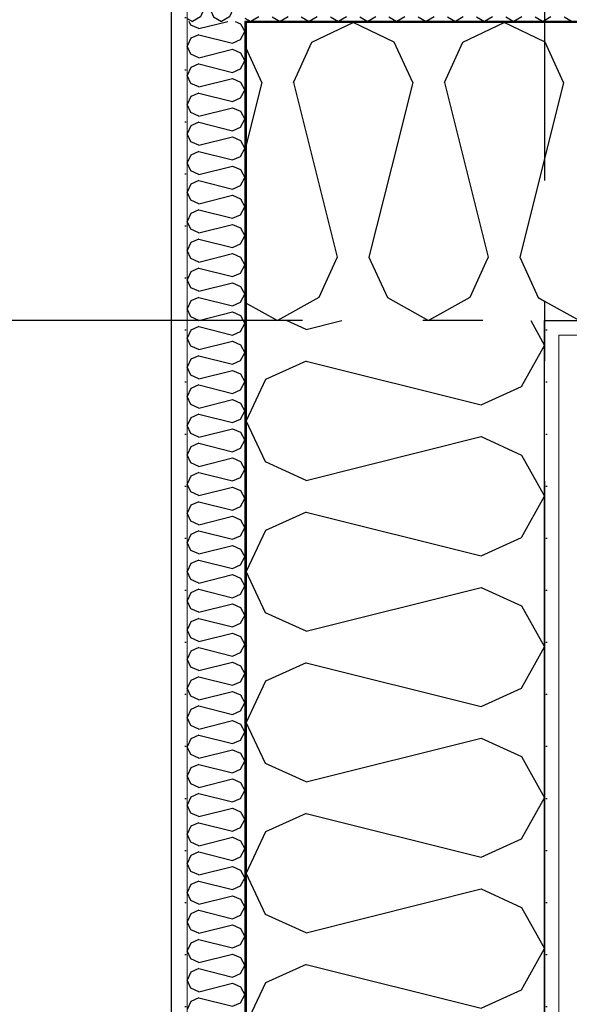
# Model space of a CAD drawing. Header units: millimetres. Extents: x -5000 to 341424, y -9235 to 550260.
# Tile 123 of 236: x 297800 to 298257, y 348902 to 349721. Entities that reach past the tile are written whole.
import ezdxf
from ezdxf.enums import TextEntityAlignment as Align

# ---------------------------------------------------------------- set-up
doc = ezdxf.new("R2010")
doc.units = ezdxf.units.MM
doc.header["$LTSCALE"] = 0.5
doc.header["$MEASUREMENT"] = 0
doc.linetypes.add('Akselinje', pattern=[1500, 1000, -200, 100, -200])
doc.linetypes.add('PLINE', pattern=[0])
for name, color, linetype in [('232- Ikke-bærende yttervegger (Skravur)(Nye konstruksjoner)', 7, 'Continuous'), ('232- Ikke-bærende yttervegger(Nye konstruksjoner)', 7, 'Continuous'), ('255- Gulvoverflate(Nye konstruksjoner)', 7, 'Continuous'), ('82-- Modullinjer(Nye konstruksjoner)', 7, 'Continuous'), ('842-M___1_50 Målsetting bygning', 7, 'Continuous'), ('842-M___1_50 Målsetting bygning(Nye konstruksjoner)', 7, 'Continuous'), ('862- M___Nettoareal(Nye konstruksjoner)', 7, 'Continuous'), ('862- M___Nettoareal(Polylinje)(Nye konstruksjoner)', 7, 'Continuous'), ('862- M___Nettoareal(Tekst)(Nye konstruksjoner)', 7, 'Continuous')]:
    doc.layers.add(name, color=color, linetype=linetype)
doc.layers.add('235- Utvendig kledning og overflate(Nye konstruksjoner)', color=7, linetype='Continuous', lineweight=0)
doc.layers.add('236- Innvendig kledning og overflate(Nye konstruksjoner)', color=7, linetype='Continuous', lineweight=0)
doc.styles.add('GENERATED_STYLE_1', font='txt')
doc.styles.add('GENERATED_STYLE_3', font='arial.ttf')
doc.styles.add('GENERATED_STYLE_5', font='arial.ttf')
doc.dimstyles.new('GENERATED_STYLE__2', dxfattribs={"dimtxt": 100, "dimasz": 95, "dimexe": 0.18, "dimexo": 0.0625, "dimgap": 0, "dimtad": 1, "dimtih": 1, "dimtoh": 1, "dimdec": 0, "dimzin": 0, "dimdsep": 46, "dimtxsty": 'GENERATED_STYLE_3', "dimblk": 'ARROWHEAD_6', "dimblk1": 'ARROWHEAD_6', "dimblk2": 'ARROWHEAD_6', "dimcen": 0.09, "dimse1": 1, "dimse2": 1, "dimclrd": 256, "dimclre": 256, "dimclrt": 256, "dimadec": 1, "dimazin": 0, "dimtfac": 1, "dimtdec": 4, "dimtmove": 0, "dimatfit": 3, "dimfxl": 1, "dimtolj": 1, "dimtzin": 0, "dimarcsym": 0})
doc.dimstyles.new('GENERATED_STYLE__4', dxfattribs={"dimtxt": 100, "dimasz": 95, "dimexe": 0.18, "dimexo": 0.0625, "dimgap": 0, "dimtad": 1, "dimdec": 0, "dimzin": 0, "dimdsep": 46, "dimtxsty": 'GENERATED_STYLE_3', "dimblk": 'ARROWHEAD_6', "dimblk1": 'ARROWHEAD_6', "dimblk2": 'ARROWHEAD_6', "dimcen": 0.09, "dimse1": 1, "dimse2": 1, "dimclrd": 256, "dimclre": 256, "dimclrt": 256, "dimadec": 1, "dimazin": 0, "dimtfac": 1, "dimtdec": 4, "dimtmove": 0, "dimatfit": 3, "dimfxl": 1, "dimtolj": 1, "dimtzin": 0, "dimarcsym": 0})
pattern_1 = [(0, (0, 0), (0, 43.30127), [0, -25]), (0, (12.5, 21.65), (0, 43.30127), [0, -25])]

# ---------------------------------------------------------------- blocks, each defined once
blk = doc.blocks.new('LEILIGHET 2__3', base_point=(300468.57, 348580.68))
at = {"layer": '862- M___Nettoareal(Polylinje)(Nye konstruksjoner)', "linetype": 'PLINE', "flags": 128}
blk.add_lwpolyline([(302741.01, 356380.68), (294611.01, 356380.68), (294611.01, 348080.68), (297926.01, 348080.68), (297926.01, 349780.68), (302741.01, 349780.68)], close=True, dxfattribs=at)
at = {"layer": '862- M___Nettoareal(Tekst)(Nye konstruksjoner)', "style": 'GENERATED_STYLE_1'}
for tag, p in [('DUMMY_861', (296689.69, 358469.34)), ('ROOM_NAME', (295952.51, 358419.53)), ('DUMMY_862', (295952.51, 358281.11))]:
    blk.add_attdef(tag, text='', height=100, dxfattribs=at).set_placement(p, align=Align.TOP_LEFT)
blk = doc.blocks.new('*X119')
at = {"layer": '232- Ikke-bærende yttervegger (Skravur)(Nye konstruksjoner)', "linetype": 'PLINE'}
for p, q in [((297942.14, 349716.6), (297940.69, 349719.68)), ((297948.65, 349713.64), (297972.79, 349719.68)), ((297979.01, 349719.68), (297983.31, 349717.72)), ((297948.65, 349713.64), (297942.14, 349716.6)), ((297983.31, 349717.72), (297987.01, 349711.09)), ((297983.31, 349704.46), (297987.01, 349711.09)), ((297942.14, 349705.58), (297939.01, 349698.95)), ((297948.65, 349708.54), (297942.14, 349705.58)), ((297948.65, 349708.54), (297976.8, 349701.5)), ((297976.8, 349701.5), (297983.31, 349704.46)), ((297942.14, 349692.32), (297939.01, 349698.95)), ((297948.65, 349689.36), (297976.8, 349696.4)), ((297976.8, 349696.4), (297983.31, 349693.44)), ((297983.31, 349693.44), (297987.01, 349686.81)), ((297948.65, 349689.36), (297942.14, 349692.32)), ((297983.31, 349680.18), (297987.01, 349686.81)), ((297942.14, 349681.3), (297939.01, 349674.67)), ((297948.65, 349684.26), (297942.14, 349681.3)), ((297948.65, 349684.26), (297976.8, 349677.22)), ((297976.8, 349677.22), (297983.31, 349680.18)), ((297942.14, 349668.04), (297939.01, 349674.67)), ((297948.65, 349665.08), (297976.8, 349672.12)), ((297976.8, 349672.12), (297983.31, 349669.16)), ((297983.31, 349669.16), (297987.01, 349662.53)), ((297948.65, 349665.08), (297942.14, 349668.04)), ((297983.31, 349655.9), (297987.01, 349662.53)), ((297942.14, 349657.02), (297939.01, 349650.39)), ((297948.65, 349659.98), (297942.14, 349657.02)), ((297948.65, 349659.98), (297976.8, 349652.94)), ((297976.8, 349652.94), (297983.31, 349655.9)), ((297942.14, 349643.76), (297939.01, 349650.39)), ((297948.65, 349640.8), (297976.8, 349647.84)), ((297976.8, 349647.84), (297983.31, 349644.88)), ((297983.31, 349644.88), (297987.01, 349638.25)), ((297948.65, 349640.8), (297942.14, 349643.76)), ((297983.31, 349631.62), (297987.01, 349638.25)), ((297942.14, 349632.74), (297939.01, 349626.11)), ((297948.65, 349635.7), (297942.14, 349632.74)), ((297948.65, 349635.7), (297976.8, 349628.66)), ((297976.8, 349628.66), (297983.31, 349631.62)), ((297942.14, 349619.48), (297939.01, 349626.11)), ((297948.65, 349616.52), (297942.14, 349619.48)), ((297948.65, 349616.52), (297976.8, 349623.56)), ((297976.8, 349623.56), (297983.31, 349620.6)), ((297983.31, 349620.6), (297987.01, 349613.97)), ((297948.65, 349611.41), (297942.14, 349608.46)), ((297948.65, 349611.41), (297976.8, 349604.38)), ((297983.31, 349607.33), (297987.01, 349613.97)), ((297942.14, 349608.46), (297939.01, 349601.82)), ((297976.8, 349604.38), (297983.31, 349607.33)), ((297942.14, 349595.19), (297939.01, 349601.82)), ((297948.65, 349592.24), (297942.14, 349595.19)), ((297948.65, 349592.24), (297976.8, 349599.27)), ((297976.8, 349599.27), (297983.31, 349596.32)), ((297983.31, 349596.32), (297987.01, 349589.68)), ((297948.65, 349587.13), (297942.14, 349584.17)), ((297948.65, 349587.13), (297976.8, 349580.09)), ((297983.31, 349583.05), (297987.01, 349589.68)), ((297942.14, 349584.17), (297939.01, 349577.54)), ((297976.8, 349580.09), (297983.31, 349583.05)), ((297942.14, 349570.91), (297939.01, 349577.54)), ((297948.65, 349567.95), (297942.14, 349570.91)), ((297948.65, 349567.95), (297976.8, 349574.99)), ((297976.8, 349574.99), (297983.31, 349572.03)), ((297983.31, 349572.03), (297987.01, 349565.4)), ((297948.65, 349562.85), (297942.14, 349559.89)), ((297948.65, 349562.85), (297976.8, 349555.81)), ((297983.31, 349558.77), (297987.01, 349565.4)), ((297942.14, 349559.89), (297939.01, 349553.26)), ((297976.8, 349555.81), (297983.31, 349558.77)), ((297942.14, 349546.63), (297939.01, 349553.26)), ((297948.65, 349543.67), (297942.14, 349546.63)), ((297948.65, 349543.67), (297976.8, 349550.71)), ((297976.8, 349550.71), (297983.31, 349547.75)), ((297983.31, 349547.75), (297987.01, 349541.12)), ((297948.65, 349538.57), (297942.14, 349535.61)), ((297948.65, 349538.57), (297976.8, 349531.53)), ((297983.31, 349534.49), (297987.01, 349541.12)), ((297942.14, 349535.61), (297939.01, 349528.98)), ((297976.8, 349531.53), (297983.31, 349534.49)), ((297942.14, 349522.35), (297939.01, 349528.98)), ((297948.65, 349519.39), (297942.14, 349522.35)), ((297948.65, 349519.39), (297976.8, 349526.43)), ((297976.8, 349526.43), (297983.31, 349523.47)), ((297983.31, 349523.47), (297987.01, 349516.84)), ((297948.65, 349514.29), (297942.14, 349511.33)), ((297948.65, 349514.29), (297976.8, 349507.25)), ((297983.31, 349510.21), (297987.01, 349516.84)), ((297942.14, 349511.33), (297939.01, 349504.7)), ((297976.8, 349507.25), (297983.31, 349510.21)), ((297942.14, 349498.07), (297939.01, 349504.7)), ((297948.65, 349495.11), (297942.14, 349498.07)), ((297948.65, 349495.11), (297976.8, 349502.15)), ((297976.8, 349502.15), (297983.31, 349499.19)), ((297983.31, 349499.19), (297987.01, 349492.56)), ((297948.65, 349490.01), (297942.14, 349487.05)), ((297948.65, 349490.01), (297976.8, 349482.97)), ((297983.31, 349485.93), (297987.01, 349492.56)), ((297942.14, 349487.05), (297939.01, 349480.42)), ((297942.14, 349473.79), (297939.01, 349480.42)), ((297976.8, 349482.97), (297983.31, 349485.93)), ((297948.65, 349470.83), (297942.14, 349473.79)), ((297948.65, 349470.83), (297976.8, 349477.87)), ((297976.8, 349477.87), (297983.31, 349474.91)), ((297983.31, 349474.91), (297987.01, 349468.28)), ((297948.65, 349465.73), (297942.14, 349462.77)), ((297948.65, 349465.73), (297976.8, 349458.69)), ((297983.31, 349461.65), (297987.01, 349468.28)), ((297942.14, 349462.77), (297939.01, 349456.14)), ((297942.14, 349449.51), (297939.01, 349456.14)), ((297976.8, 349458.69), (297983.31, 349461.65)), ((297948.65, 349446.55), (297942.14, 349449.51)), ((297948.65, 349446.55), (297976.8, 349453.59)), ((297976.8, 349453.59), (297983.31, 349450.63)), ((297983.31, 349450.63), (297987.01, 349444)), ((297948.65, 349441.45), (297942.14, 349438.49)), ((297948.65, 349441.45), (297976.8, 349434.41)), ((297983.31, 349437.37), (297987.01, 349444)), ((297942.14, 349438.49), (297939.01, 349431.86)), ((297942.14, 349425.23), (297939.01, 349431.86)), ((297976.8, 349434.41), (297983.31, 349437.37)), ((297948.65, 349422.27), (297942.14, 349425.23)), ((297948.65, 349422.27), (297976.8, 349429.31)), ((297976.8, 349429.31), (297983.31, 349426.35)), ((297983.31, 349426.35), (297987.01, 349419.72)), ((297948.65, 349417.16), (297942.14, 349414.21)), ((297948.65, 349417.16), (297976.8, 349410.13)), ((297983.31, 349413.08), (297987.01, 349419.72)), ((297942.14, 349414.21), (297939.01, 349407.57)), ((297942.14, 349400.94), (297939.01, 349407.57)), ((297976.8, 349410.13), (297983.31, 349413.08)), ((297948.65, 349397.98), (297942.14, 349400.94)), ((297948.65, 349397.98), (297976.8, 349405.02)), ((297976.8, 349405.02), (297983.31, 349402.07)), ((297983.31, 349402.07), (297987.01, 349395.43)), ((297948.65, 349392.88), (297942.14, 349389.92)), ((297948.65, 349392.88), (297976.8, 349385.84)), ((297983.31, 349388.8), (297987.01, 349395.43)), ((297942.14, 349389.92), (297939.01, 349383.29)), ((297942.14, 349376.66), (297939.01, 349383.29)), ((297976.8, 349385.84), (297983.31, 349388.8)), ((297948.65, 349373.7), (297942.14, 349376.66)), ((297948.65, 349373.7), (297976.8, 349380.74)), ((297976.8, 349380.74), (297983.31, 349377.78)), ((297983.31, 349377.78), (297987.01, 349371.15)), ((297942.14, 349365.64), (297939.01, 349359.01)), ((297948.65, 349368.6), (297942.14, 349365.64)), ((297948.65, 349368.6), (297976.8, 349361.56)), ((297983.31, 349364.52), (297987.01, 349371.15)), ((297942.14, 349352.38), (297939.01, 349359.01)), ((297976.8, 349361.56), (297983.31, 349364.52)), ((297948.65, 349349.42), (297942.14, 349352.38)), ((297948.65, 349349.42), (297976.8, 349356.46)), ((297976.8, 349356.46), (297983.31, 349353.5)), ((297983.31, 349353.5), (297987.01, 349346.87)), ((297942.14, 349341.36), (297939.01, 349334.73)), ((297948.65, 349344.32), (297942.14, 349341.36)), ((297948.65, 349344.32), (297976.8, 349337.28)), ((297983.31, 349340.24), (297987.01, 349346.87)), ((297942.14, 349328.1), (297939.01, 349334.73)), ((297976.8, 349337.28), (297983.31, 349340.24)), ((297948.65, 349325.14), (297942.14, 349328.1)), ((297948.65, 349325.14), (297976.8, 349332.18)), ((297976.8, 349332.18), (297983.31, 349329.22)), ((297983.31, 349329.22), (297987.01, 349322.59)), ((297942.14, 349317.08), (297939.01, 349310.45)), ((297948.65, 349320.04), (297942.14, 349317.08)), ((297948.65, 349320.04), (297976.8, 349313)), ((297983.31, 349315.96), (297987.01, 349322.59)), ((297942.14, 349303.82), (297939.01, 349310.45)), ((297976.8, 349313), (297983.31, 349315.96)), ((297948.65, 349300.86), (297942.14, 349303.82)), ((297948.65, 349300.86), (297976.8, 349307.9)), ((297976.8, 349307.9), (297983.31, 349304.94)), ((297983.31, 349304.94), (297987.01, 349298.31)), ((297942.14, 349292.8), (297939.01, 349286.17)), ((297948.65, 349295.76), (297942.14, 349292.8)), ((297948.65, 349295.76), (297976.8, 349288.72)), ((297983.31, 349291.68), (297987.01, 349298.31)), ((297942.14, 349279.54), (297939.01, 349286.17)), ((297948.65, 349276.58), (297976.8, 349283.62)), ((297976.8, 349288.72), (297983.31, 349291.68)), ((297976.8, 349283.62), (297983.31, 349280.66)), ((297948.65, 349276.58), (297942.14, 349279.54)), ((297983.31, 349280.66), (297987.01, 349274.03)), ((297942.14, 349268.52), (297939.01, 349261.89)), ((297948.65, 349271.48), (297942.14, 349268.52)), ((297948.65, 349271.48), (297976.8, 349264.44)), ((297976.8, 349264.44), (297983.31, 349267.4)), ((297983.31, 349267.4), (297987.01, 349274.03)), ((297942.14, 349255.26), (297939.01, 349261.89)), ((297948.65, 349252.3), (297976.8, 349259.34)), ((297976.8, 349259.34), (297983.31, 349256.38)), ((297948.65, 349252.3), (297942.14, 349255.26)), ((297983.31, 349256.38), (297987.01, 349249.75)), ((297942.14, 349244.24), (297939.01, 349237.61)), ((297948.65, 349247.2), (297942.14, 349244.24)), ((297948.65, 349247.2), (297976.8, 349240.16)), ((297976.8, 349240.16), (297983.31, 349243.12)), ((297983.31, 349243.12), (297987.01, 349249.75)), ((297942.14, 349230.97), (297939.01, 349237.61)), ((297948.65, 349228.02), (297976.8, 349235.06)), ((297976.8, 349235.06), (297983.31, 349232.1)), ((297948.65, 349228.02), (297942.14, 349230.97)), ((297983.31, 349232.1), (297987.01, 349225.47)), ((297942.14, 349219.96), (297939.01, 349213.32)), ((297948.65, 349222.91), (297942.14, 349219.96)), ((297948.65, 349222.91), (297976.8, 349215.88)), ((297976.8, 349215.88), (297983.31, 349218.83)), ((297983.31, 349218.83), (297987.01, 349225.47)), ((297942.14, 349206.69), (297939.01, 349213.32)), ((297948.65, 349203.73), (297976.8, 349210.77)), ((297976.8, 349210.77), (297983.31, 349207.81)), ((297948.65, 349203.73), (297942.14, 349206.69)), ((297983.31, 349207.81), (297987.01, 349201.18)), ((297942.14, 349195.67), (297939.01, 349189.04)), ((297948.65, 349198.63), (297942.14, 349195.67)), ((297948.65, 349198.63), (297976.8, 349191.59)), ((297976.8, 349191.59), (297983.31, 349194.55)), ((297983.31, 349194.55), (297987.01, 349201.18)), ((297942.14, 349182.41), (297939.01, 349189.04)), ((297948.65, 349179.45), (297976.8, 349186.49)), ((297976.8, 349186.49), (297983.31, 349183.53)), ((297948.65, 349179.45), (297942.14, 349182.41)), ((297983.31, 349183.53), (297987.01, 349176.9)), ((297942.14, 349171.39), (297939.01, 349164.76)), ((297948.65, 349174.35), (297942.14, 349171.39)), ((297948.65, 349174.35), (297976.8, 349167.31)), ((297976.8, 349167.31), (297983.31, 349170.27)), ((297983.31, 349170.27), (297987.01, 349176.9)), ((297942.14, 349158.13), (297939.01, 349164.76)), ((297948.65, 349155.17), (297976.8, 349162.21)), ((297976.8, 349162.21), (297983.31, 349159.25)), ((297948.65, 349155.17), (297942.14, 349158.13)), ((297983.31, 349159.25), (297987.01, 349152.62)), ((297983.31, 349145.99), (297987.01, 349152.62)), ((297942.14, 349147.11), (297939.01, 349140.48)), ((297948.65, 349150.07), (297942.14, 349147.11)), ((297948.65, 349150.07), (297976.8, 349143.03)), ((297976.8, 349143.03), (297983.31, 349145.99)), ((297942.14, 349133.85), (297939.01, 349140.48)), ((297948.65, 349130.89), (297976.8, 349137.93)), ((297976.8, 349137.93), (297983.31, 349134.97)), ((297948.65, 349130.89), (297942.14, 349133.85)), ((297983.31, 349134.97), (297987.01, 349128.34)), ((297983.31, 349121.71), (297987.01, 349128.34)), ((297942.14, 349122.83), (297939.01, 349116.2)), ((297948.65, 349125.79), (297942.14, 349122.83)), ((297948.65, 349125.79), (297976.8, 349118.75)), ((297976.8, 349118.75), (297983.31, 349121.71)), ((297942.14, 349109.57), (297939.01, 349116.2)), ((297948.65, 349106.61), (297976.8, 349113.65)), ((297976.8, 349113.65), (297983.31, 349110.69)), ((297948.65, 349106.61), (297942.14, 349109.57)), ((297983.31, 349110.69), (297987.01, 349104.06)), ((297983.31, 349097.43), (297987.01, 349104.06)), ((297942.14, 349098.55), (297939.01, 349091.92)), ((297948.65, 349101.51), (297942.14, 349098.55)), ((297948.65, 349101.51), (297976.8, 349094.47)), ((297976.8, 349094.47), (297983.31, 349097.43)), ((297942.14, 349085.29), (297939.01, 349091.92)), ((297948.65, 349082.33), (297976.8, 349089.37)), ((297976.8, 349089.37), (297983.31, 349086.41)), ((297948.65, 349082.33), (297942.14, 349085.29)), ((297983.31, 349086.41), (297987.01, 349079.78)), ((297983.31, 349073.15), (297987.01, 349079.78)), ((297942.14, 349074.27), (297939.01, 349067.64)), ((297948.65, 349077.23), (297942.14, 349074.27)), ((297948.65, 349077.23), (297976.8, 349070.19)), ((297976.8, 349070.19), (297983.31, 349073.15)), ((297942.14, 349061.01), (297939.01, 349067.64)), ((297948.65, 349058.05), (297976.8, 349065.09)), ((297976.8, 349065.09), (297983.31, 349062.13)), ((297948.65, 349058.05), (297942.14, 349061.01)), ((297983.31, 349062.13), (297987.01, 349055.5)), ((297983.31, 349048.87), (297987.01, 349055.5)), ((297942.14, 349049.99), (297939.01, 349043.36)), ((297948.65, 349052.95), (297942.14, 349049.99)), ((297948.65, 349052.95), (297976.8, 349045.91)), ((297976.8, 349045.91), (297983.31, 349048.87)), ((297942.14, 349036.72), (297939.01, 349043.36)), ((297948.65, 349033.77), (297976.8, 349040.81)), ((297976.8, 349040.81), (297983.31, 349037.85)), ((297948.65, 349033.77), (297942.14, 349036.72)), ((297983.31, 349037.85), (297987.01, 349031.22)), ((297983.31, 349024.58), (297987.01, 349031.22)), ((297942.14, 349025.71), (297939.01, 349019.07)), ((297948.65, 349028.66), (297942.14, 349025.71)), ((297948.65, 349028.66), (297976.8, 349021.63)), ((297976.8, 349021.63), (297983.31, 349024.58)), ((297942.14, 349012.44), (297939.01, 349019.07)), ((297948.65, 349009.48), (297976.8, 349016.52)), ((297976.8, 349016.52), (297983.31, 349013.56)), ((297983.31, 349013.56), (297987.01, 349006.93)), ((297948.65, 349009.48), (297942.14, 349012.44)), ((297983.31, 349000.3), (297987.01, 349006.93)), ((297942.14, 349001.42), (297939.01, 348994.79)), ((297948.65, 349004.38), (297942.14, 349001.42)), ((297948.65, 349004.38), (297976.8, 348997.34)), ((297976.8, 348997.34), (297983.31, 349000.3)), ((297942.14, 348988.16), (297939.01, 348994.79)), ((297948.65, 348985.2), (297976.8, 348992.24)), ((297976.8, 348992.24), (297983.31, 348989.28)), ((297983.31, 348989.28), (297987.01, 348982.65)), ((297948.65, 348985.2), (297942.14, 348988.16)), ((297983.31, 348976.02), (297987.01, 348982.65)), ((297942.14, 348977.14), (297939.01, 348970.51)), ((297948.65, 348980.1), (297942.14, 348977.14)), ((297948.65, 348980.1), (297976.8, 348973.06)), ((297976.8, 348973.06), (297983.31, 348976.02)), ((297942.14, 348963.88), (297939.01, 348970.51)), ((297948.65, 348960.92), (297976.8, 348967.96)), ((297976.8, 348967.96), (297983.31, 348965)), ((297983.31, 348965), (297987.01, 348958.37)), ((297948.65, 348960.92), (297942.14, 348963.88)), ((297983.31, 348951.74), (297987.01, 348958.37)), ((297942.14, 348952.86), (297939.01, 348946.23)), ((297948.65, 348955.82), (297942.14, 348952.86)), ((297948.65, 348955.82), (297976.8, 348948.78)), ((297976.8, 348948.78), (297983.31, 348951.74)), ((297942.14, 348939.6), (297939.01, 348946.23)), ((297948.65, 348936.64), (297942.14, 348939.6)), ((297948.65, 348936.64), (297976.8, 348943.68)), ((297976.8, 348943.68), (297983.31, 348940.72)), ((297983.31, 348940.72), (297987.01, 348934.09)), ((297948.65, 348931.54), (297942.14, 348928.58)), ((297948.65, 348931.54), (297976.8, 348924.5)), ((297983.31, 348927.46), (297987.01, 348934.09)), ((297942.14, 348928.58), (297939.01, 348921.95)), ((297976.8, 348924.5), (297983.31, 348927.46)), ((297942.14, 348915.32), (297939.01, 348921.95)), ((297948.65, 348912.36), (297942.14, 348915.32)), ((297948.65, 348912.36), (297976.8, 348919.4)), ((297976.8, 348919.4), (297983.31, 348916.44)), ((297983.31, 348916.44), (297987.01, 348909.81)), ((297948.65, 348907.26), (297942.14, 348904.3)), ((297948.65, 348907.26), (297976.8, 348900.22)), ((297983.31, 348903.18), (297987.01, 348909.81)), ((297942.14, 348904.3), (297939.01, 348897.67)), ((297976.8, 348900.22), (297983.31, 348903.18))]:
    blk.add_line(p, q, dxfattribs=at)
blk = doc.blocks.new('*X121')
at = {"layer": '232- Ikke-bærende yttervegger (Skravur)(Nye konstruksjoner)', "linetype": 'PLINE'}
for p, q in [((298037.81, 349463.25), (298021.49, 349470.68)), ((298037.81, 349463.25), (298067.54, 349470.68)), ((298224.5, 349470.68), (298236.01, 349450.07)), ((298216.89, 349415.81), (298236.01, 349450.07)), ((298037.81, 349436.89), (298004.22, 349421.6)), ((298037.81, 349436.89), (298183.29, 349400.52)), ((298004.22, 349421.6), (297988.01, 349387.34)), ((298183.29, 349400.52), (298216.89, 349415.81)), ((298004.22, 349353.08), (297988.01, 349387.34)), ((298037.81, 349337.79), (298183.29, 349374.16)), ((298183.29, 349374.16), (298216.89, 349358.87)), ((298216.89, 349358.87), (298236.01, 349324.61)), ((298037.81, 349337.79), (298004.22, 349353.08)), ((298216.89, 349290.35), (298236.01, 349324.61)), ((298037.81, 349311.44), (298004.22, 349296.15)), ((298037.81, 349311.44), (298183.29, 349275.07)), ((298004.22, 349296.15), (297988.01, 349261.89)), ((298183.29, 349275.07), (298216.89, 349290.35)), ((298004.22, 349227.63), (297988.01, 349261.89)), ((298037.81, 349212.34), (298183.29, 349248.71)), ((298183.29, 349248.71), (298216.89, 349233.42)), ((298037.81, 349212.34), (298004.22, 349227.63)), ((298216.89, 349233.42), (298236.01, 349199.16)), ((298216.89, 349164.9), (298236.01, 349199.16)), ((298037.81, 349185.98), (298004.22, 349170.69)), ((298037.81, 349185.98), (298183.29, 349149.61)), ((298004.22, 349170.69), (297988.01, 349136.43)), ((298183.29, 349149.61), (298216.89, 349164.9)), ((298004.22, 349102.17), (297988.01, 349136.43)), ((298037.81, 349086.89), (298183.29, 349123.26)), ((298183.29, 349123.26), (298216.89, 349107.97)), ((298216.89, 349107.97), (298236.01, 349073.71)), ((298037.81, 349086.89), (298004.22, 349102.17)), ((298216.89, 349039.45), (298236.01, 349073.71)), ((298037.81, 349060.53), (298004.22, 349045.24)), ((298037.81, 349060.53), (298183.29, 349024.16)), ((298004.22, 349045.24), (297988.01, 349010.98)), ((298183.29, 349024.16), (298216.89, 349039.45)), ((298004.22, 348976.72), (297988.01, 349010.98)), ((298037.81, 348961.43), (298183.29, 348997.8)), ((298183.29, 348997.8), (298216.89, 348982.51)), ((298216.89, 348982.51), (298236.01, 348948.25)), ((298037.81, 348961.43), (298004.22, 348976.72)), ((298216.89, 348913.99), (298236.01, 348948.25)), ((298037.81, 348935.08), (298004.22, 348919.79)), ((298037.81, 348935.08), (298183.29, 348898.71)), ((298004.22, 348919.79), (297988.01, 348885.53)), ((298183.29, 348898.71), (298216.89, 348913.99))]:
    blk.add_line(p, q, dxfattribs=at)
blk = doc.blocks.new('*X393')
at = {"layer": '232- Ikke-bærende yttervegger (Skravur)(Nye konstruksjoner)', "linetype": 'PLINE'}
for p, q in [((297940.8, 349758.04), (297939.01, 349761.98)), ((297945.9, 349758.04), (297946.76, 349759.92)), ((297940.8, 349758.04), (297939.01, 349750.85)), ((297945.9, 349758.04), (297952.94, 349729.88)), ((297961.8, 349744.89), (297958.04, 349729.88)), ((297952.94, 349729.88), (297949.98, 349723.38)), ((297958.04, 349729.88), (297961, 349723.38)), ((297977.09, 349729.59), (297974.27, 349723.38)), ((297939.01, 349722.1), (297943.35, 349719.68)), ((297949.98, 349723.38), (297943.35, 349719.68)), ((297961, 349723.38), (297967.63, 349719.68)), ((297974.27, 349723.38), (297967.63, 349719.68))]:
    blk.add_line(p, q, dxfattribs=at)
blk = doc.blocks.new('*X394')
at = {"layer": '232- Ikke-bærende yttervegger (Skravur)(Nye konstruksjoner)', "linetype": 'PLINE'}
for p, q in [((298001, 349668.87), (297988.01, 349697.41)), ((298001, 349668.87), (297988.01, 349616.91)), ((298027.35, 349668.87), (298030.62, 349676.06)), ((298027.35, 349668.87), (298063.72, 349523.39)), ((298108.72, 349597.96), (298090.08, 349523.39)), ((298063.72, 349523.39), (298048.43, 349489.8)), ((298090.08, 349523.39), (298105.37, 349489.8)), ((298187.33, 349519.35), (298173.89, 349489.8)), ((298048.43, 349489.8), (298014.17, 349470.68)), ((298105.37, 349489.8), (298139.63, 349470.68)), ((298173.89, 349489.8), (298139.63, 349470.68)), ((297988.01, 349485.28), (298014.17, 349470.68))]:
    blk.add_line(p, q, dxfattribs=at)
blk = doc.blocks.new('*X396')
at = {"layer": '232- Ikke-bærende yttervegger (Skravur)(Nye konstruksjoner)', "linetype": 'PLINE'}
for p, q in [((297987.01, 349722.42), (297991.92, 349719.68)), ((297998.55, 349723.38), (297991.92, 349719.68)), ((298009.57, 349723.38), (298016.2, 349719.68)), ((298022.83, 349723.38), (298016.2, 349719.68)), ((298033.85, 349723.38), (298040.48, 349719.68)), ((298047.11, 349723.38), (298040.48, 349719.68)), ((298058.13, 349723.38), (298064.76, 349719.68)), ((298071.39, 349723.38), (298064.76, 349719.68)), ((298082.41, 349723.38), (298089.04, 349719.68)), ((298095.67, 349723.38), (298089.04, 349719.68)), ((298106.69, 349723.38), (298113.32, 349719.68)), ((298119.95, 349723.38), (298113.32, 349719.68)), ((298130.97, 349723.38), (298137.6, 349719.68)), ((298144.23, 349723.38), (298137.6, 349719.68)), ((298155.25, 349723.38), (298161.88, 349719.68)), ((298168.52, 349723.38), (298161.88, 349719.68)), ((298179.54, 349723.38), (298186.17, 349719.68)), ((298192.8, 349723.38), (298186.17, 349719.68)), ((298203.82, 349723.38), (298210.45, 349719.68)), ((298217.08, 349723.38), (298210.45, 349719.68)), ((298228.1, 349723.38), (298234.73, 349719.68)), ((298241.36, 349723.38), (298234.73, 349719.68)), ((298252.38, 349723.38), (298259.01, 349719.68))]:
    blk.add_line(p, q, dxfattribs=at)
blk = doc.blocks.new('*X399')
at = {"layer": '232- Ikke-bærende yttervegger (Skravur)(Nye konstruksjoner)', "linetype": 'PLINE'}
for p, q in [((298042.64, 349702.46), (298076.9, 349718.68)), ((298111.16, 349702.46), (298076.9, 349718.68)), ((298168.09, 349702.46), (298202.35, 349718.68)), ((298236.01, 349702.75), (298202.35, 349718.68)), ((298030.62, 349676.06), (298042.64, 349702.46)), ((298126.45, 349668.87), (298111.16, 349702.46)), ((298152.81, 349668.87), (298168.09, 349702.46)), ((298126.45, 349668.87), (298108.72, 349597.96)), ((298152.81, 349668.87), (298189.18, 349523.39)), ((298236.01, 349605.29), (298215.53, 349523.39)), ((298189.18, 349523.39), (298187.33, 349519.35)), ((298215.53, 349523.39), (298230.82, 349489.8)), ((298230.82, 349489.8), (298236.01, 349486.9))]:
    blk.add_line(p, q, dxfattribs=at)
blk = doc.blocks.new('*X400')
at = {"layer": '232- Ikke-bærende yttervegger (Skravur)(Nye konstruksjoner)', "linetype": 'PLINE'}
for p, q in [((298293.55, 349702.46), (298327.81, 349718.68)), ((298362.07, 349702.46), (298327.81, 349718.68)), ((298419, 349702.46), (298453.26, 349718.68)), ((298487.52, 349702.46), (298453.26, 349718.68)), ((298236.61, 349702.46), (298236.01, 349702.75)), ((298251.9, 349668.87), (298236.61, 349702.46)), ((298278.26, 349668.87), (298293.55, 349702.46)), ((298377.35, 349668.87), (298362.07, 349702.46)), ((298403.71, 349668.87), (298419, 349702.46)), ((298502.81, 349668.87), (298487.52, 349702.46)), ((298529.17, 349668.87), (298544.45, 349702.46)), ((298544.45, 349702.46), (298555.01, 349707.46)), ((298251.9, 349668.87), (298236.01, 349605.29)), ((298278.26, 349668.87), (298314.63, 349523.39)), ((298377.35, 349668.87), (298340.99, 349523.39)), ((298403.71, 349668.87), (298440.08, 349523.39)), ((298502.81, 349668.87), (298466.44, 349523.39)), ((298529.17, 349668.87), (298555.01, 349565.51)), ((298314.63, 349523.39), (298299.34, 349489.8)), ((298340.99, 349523.39), (298356.27, 349489.8)), ((298440.08, 349523.39), (298424.79, 349489.8)), ((298466.44, 349523.39), (298481.73, 349489.8)), ((298555.01, 349500.25), (298550.25, 349489.8)), ((298299.34, 349489.8), (298265.08, 349470.68)), ((298356.27, 349489.8), (298390.53, 349470.68)), ((298424.79, 349489.8), (298390.53, 349470.68)), ((298481.73, 349489.8), (298515.99, 349470.68)), ((298550.25, 349489.8), (298515.99, 349470.68)), ((298236.01, 349486.9), (298265.08, 349470.68))]:
    blk.add_line(p, q, dxfattribs=at)
blk = doc.blocks.new('Standard grid marker[91]', base_point=(298236.01, 363787.13))
at = {"layer": '82-- Modullinjer(Nye konstruksjoner)', "linetype": 'Akselinje'}
blk.add_line((298236.01, 363587.13), (298236.01, 339987.13), dxfattribs=at)
at = {"layer": '82-- Modullinjer(Nye konstruksjoner)', "style": 'GENERATED_STYLE_5'}
for tag, p in [('AC_MarkerText_1_0', (298236.01, 363965.25)), ('AC_MarkerText_1_1', (298236.01, 339715.25))]:
    blk.add_attdef(tag, text='', height=100, rotation=360, dxfattribs=at).set_placement(p, align=Align.TOP_CENTER)
blk = doc.blocks.new('Standard grid marker[95]', base_point=(305734.77, 349470.68))
at = {"layer": '82-- Modullinjer(Nye konstruksjoner)', "linetype": 'Akselinje'}
blk.add_line((305534.77, 349470.68), (271734.77, 349470.68), dxfattribs=at)
at = {"layer": '82-- Modullinjer(Nye konstruksjoner)', "style": 'GENERATED_STYLE_5'}
for tag, p in [('AC_MarkerText_1_1', (271409.77, 349524.35)), ('AC_MarkerText_1_0', (305859.77, 349524.35))]:
    blk.add_attdef(tag, text='', height=100, rotation=360, dxfattribs=at).set_placement(p, align=Align.TOP_CENTER)
blk = doc.blocks.new('*D747')
at = {"layer": '842-M___1_50 Målsetting bygning', "linetype": 'PLINE'}
for p, q in [((298236.01, 348562.21), (298236.01, 348749.71)), ((298555.01, 348562.21), (298555.01, 348749.71)), ((298286.01, 348705.96), (298186.01, 348605.96)), ((298605.01, 348705.96), (298505.01, 348605.96)), ((298161.01, 348655.96), (298236.01, 348655.96)), ((298236.01, 348655.96), (298555.01, 348655.96))]:
    blk.add_line(p, q, dxfattribs=at)
at = {"layer": '842-M___1_50 Målsetting bygning', "insert": (298281.1, 348675.96), "char_height": 100, "attachment_point": 7, "style": 'GENERATED_STYLE_3'}
blk.add_mtext('\\A1;{\\pql;\\fArial|b0|i0|c0|p0;\\W1.000000;319}', dxfattribs=at)
blk = doc.blocks.new('ARROWHEAD_6')
at = {"linetype": 'Continuous'}
for p, q in [((-0.5, -0.5), (0.5, 0.5)), ((0, 0), (-1, 0))]:
    blk.add_line(p, q, dxfattribs=at)
blk = doc.blocks.new('*D865')
at = {"layer": '842-M___1_50 Målsetting bygning', "linetype": 'PLINE'}
for p, q in [((298236.01, 343393.99), (298236.01, 343206.49)), ((302803.01, 343393.99), (302803.01, 343206.49)), ((298186.01, 343250.24), (298286.01, 343350.24)), ((302753.01, 343250.24), (302853.01, 343350.24)), ((302803.01, 343300.24), (298236.01, 343300.24))]:
    blk.add_line(p, q, dxfattribs=at)
at = {"layer": '842-M___1_50 Målsetting bygning', "insert": (300347.91, 343320.24), "char_height": 100, "attachment_point": 7, "style": 'GENERATED_STYLE_3'}
blk.add_mtext('\\A1;{\\pql;\\fArial|b0|i0|c0|p0;\\W1.000000;4\xa0567}', dxfattribs=at)
blk = doc.blocks.new('*D867')
at = {"layer": '842-M___1_50 Målsetting bygning', "linetype": 'PLINE'}
for p, q in [((294611.01, 343393.99), (294611.01, 343206.49)), ((297988.01, 343393.99), (297988.01, 343206.49)), ((294561.01, 343250.24), (294661.01, 343350.24)), ((297938.01, 343250.24), (298038.01, 343350.24)), ((297988.01, 343300.24), (294611.01, 343300.24))]:
    blk.add_line(p, q, dxfattribs=at)
at = {"layer": '842-M___1_50 Målsetting bygning', "insert": (296127.91, 343320.24), "char_height": 100, "attachment_point": 7, "style": 'GENERATED_STYLE_3'}
blk.add_mtext('\\A1;{\\pql;\\fArial|b0|i0|c0|p0;\\W1.000000;3\xa0377}', dxfattribs=at)
blk = doc.blocks.new('SOV__41', base_point=(296177.11, 350061.01))
at = {"layer": '862- M___Nettoareal(Polylinje)(Nye konstruksjoner)', "linetype": 'PLINE', "flags": 128}
blk.add_lwpolyline([(297926.01, 351152.65), (294611, 351152.65), (294611, 348080.68), (297926, 348080.68)], close=True, dxfattribs=at)
at = {"layer": '862- M___Nettoareal(Tekst)(Nye konstruksjoner)', "style": 'GENERATED_STYLE_1'}
for tag, p in [('DUMMY_861', (296401.24, 350249.24)), ('ROOM_NAME', (295952.98, 350199.43)), ('DUMMY_862', (295952.98, 350061.01))]:
    blk.add_attdef(tag, text='', height=100, dxfattribs=at).set_placement(p, align=Align.TOP_LEFT)
blk = doc.blocks.new('*D1458')
at = {"layer": '842-M___1_50 Målsetting bygning(Nye konstruksjoner)', "linetype": 'PLINE'}
for p, q in [((296848.98, 351215.65), (296948.98, 351115.65)), ((296992.73, 351165.65), (296805.23, 351165.65)), ((296898.98, 349780.68), (296898.98, 351165.65)), ((296848.98, 349830.68), (296948.98, 349730.68)), ((296992.73, 349780.68), (296805.23, 349780.68)), ((296898.98, 349705.68), (296898.98, 349780.68))]:
    blk.add_line(p, q, dxfattribs=at)
at = {"layer": '842-M___1_50 Målsetting bygning(Nye konstruksjoner)', "char_height": 100, "attachment_point": 7, "rotation": 90, "style": 'GENERATED_STYLE_3'}
for s, insert in [('\\A1;{\\pql;\\fArial|b0|i0|c0|p0;\\W1.000000;98}', (296828.58, 351138.38)), ('\\A1;{\\pql;\\fArial|b0|i0|c0|p0;\\W1.000000;1\xa0385}', (296878.98, 350301.57))]:
    blk.add_mtext(s, dxfattribs=dict(at, insert=insert))
blk = doc.blocks.new('*D1499')
at = {"layer": '842-M___1_50 Målsetting bygning(Nye konstruksjoner)', "linetype": 'PLINE'}
for p, q in [((298283.22, 350105.68), (298383.22, 350005.68)), ((298426.97, 350055.68), (298239.47, 350055.68)), ((298333.22, 349780.68), (298333.22, 350055.68)), ((298283.22, 349830.68), (298383.22, 349730.68)), ((298426.97, 349780.68), (298239.47, 349780.68)), ((298333.22, 349705.68), (298333.22, 349780.68))]:
    blk.add_line(p, q, dxfattribs=at)
at = {"layer": '842-M___1_50 Målsetting bygning(Nye konstruksjoner)', "insert": (298313.22, 349803.77), "char_height": 100, "attachment_point": 7, "rotation": 90, "style": 'GENERATED_STYLE_3'}
blk.add_mtext('\\A1;{\\pql;\\fArial|b0|i0|c0|p0;\\W1.000000;275}', dxfattribs=at)

msp = doc.modelspace()

# ---------------------------------------------------------------- hatches: boundary and pattern name
at = {"layer": '232- Ikke-bærende yttervegger (Skravur)(Nye konstruksjoner)', "linetype": 'Continuous'}
h = msp.add_hatch(dxfattribs=at)
h.set_pattern_fill('Prikker_tett', color=256, style=0, pattern_type=2)
h.set_pattern_definition(pattern_1)
h.paths.add_polyline_path([(297939.01, 349767.68), (297926.01, 349767.68), (297926.01, 348080.68), (297939.01, 348080.68)])
for points in [[(297988.01, 349718.68), (297987.01, 349719.68), (297987.01, 349718.68)], [(297987.01, 349719.68), (297988.01, 349718.68), (297988.01, 349719.68)], [(297988.01, 349718.68), (297987.01, 349718.68), (297987.01, 348019.68), (297988.01, 348019.68)], [(297988.01, 349719.68), (297988.01, 349718.68), (298555.01, 349718.68), (298555.01, 349719.68)]]:
    msp.add_hatch(color=256, dxfattribs=at).paths.add_polyline_path(points)
h = msp.add_hatch(dxfattribs=at)
h.set_pattern_fill('Prikker_tett', color=256, style=0, pattern_type=2)
h.set_pattern_definition(pattern_1)
h.paths.add_polyline_path([(298248.01, 349458.68), (298236.01, 349470.68), (298236.01, 349458.68)])
h = msp.add_hatch(dxfattribs=at)
h.set_pattern_fill('Prikker_tett', color=256, style=0, pattern_type=2)
h.set_pattern_definition(pattern_1)
h.paths.add_polyline_path([(298236.01, 349470.68), (298248.01, 349458.68), (298248.01, 349470.68)])
h = msp.add_hatch(dxfattribs=at)
h.set_pattern_fill('Prikker_tett', color=256, style=0, pattern_type=2)
h.set_pattern_definition(pattern_1)
h.paths.add_polyline_path([(298248.01, 349470.68), (298248.01, 349458.68), (298555.01, 349458.68), (298555.01, 349470.68)])
h = msp.add_hatch(dxfattribs=at)
h.set_pattern_fill('Prikker_tett', color=256, style=0, pattern_type=2)
h.set_pattern_definition(pattern_1)
h.paths.add_polyline_path([(298236.01, 349458.68), (298236.01, 347770.68), (298248.01, 347770.68), (298248.01, 349458.68)])

# ---------------------------------------------------------------- linework, layer by layer
at = {"layer": '232- Ikke-bærende yttervegger(Nye konstruksjoner)', "linetype": 'PLINE'}
for p, q in [((297987.01, 349719.68), (297987.01, 349718.68)), ((297987.01, 349719.68), (297987.01, 349718.68)), ((297988.01, 349719.68), (297987.01, 349719.68)), ((297987.01, 349718.68), (297987.01, 348019.68)), ((298555.01, 349719.68), (297988.01, 349719.68)), ((297988.01, 349718.68), (297988.01, 349470.68)), ((297988.01, 349718.68), (297988.01, 349470.68)), ((298236.01, 349718.68), (297988.01, 349718.68)), ((298555.01, 349718.68), (298236.01, 349718.68)), ((297988.01, 349470.68), (297988.01, 348018.68)), ((298236.01, 349470.68), (298236.01, 349458.68)), ((298236.01, 349470.68), (298236.01, 349458.68)), ((298236.01, 349470.68), (298555.01, 349470.68)), ((298236.01, 348018.68), (298236.01, 349458.68))]:
    msp.add_line(p, q, dxfattribs=at)
at = {"layer": '235- Utvendig kledning og overflate(Nye konstruksjoner)', "linetype": 'PLINE'}
for p, q in [((298248.01, 349458.68), (298248.01, 349422.68)), ((298248.01, 349458.68), (298248.01, 349422.68)), ((298248.01, 349458.68), (298555.01, 349458.68)), ((298248.01, 347770.68), (298248.01, 349422.68))]:
    msp.add_line(p, q, dxfattribs=at)
at = {"layer": '236- Innvendig kledning og overflate(Nye konstruksjoner)', "linetype": 'PLINE'}
for p, q in [((297939.01, 349767.68), (297939.01, 349719.68)), ((297939.01, 349767.68), (297939.01, 349719.68)), ((297939.01, 349719.68), (297939.01, 348067.68))]:
    msp.add_line(p, q, dxfattribs=at)
at = {"layer": '236- Innvendig kledning og overflate(Nye konstruksjoner)', "linetype": 'PLINE', "flags": 128}
msp.add_lwpolyline([(297926.01, 349767.68), (297926.01, 348080.68)], dxfattribs=at)
at = {"layer": '255- Gulvoverflate(Nye konstruksjoner)', "linetype": 'PLINE', "flags": 128}
msp.add_lwpolyline([(277601.01, 349570.68), (277601.01, 347770.68), (281536.01, 347770.68), (281536.01, 349470.68), (285893.01, 349470.68), (285893.01, 347770.68), (289886.01, 347770.68), (289886.01, 349470.68), (294243.01, 349470.68), (294243.01, 347770.68), (298236.01, 347770.68), (298236.01, 349470.68), (303051.01, 349470.68), (303051.01, 356690.65), (277601.01, 356690.65), (277601.01, 354890.65)], close=True, dxfattribs=at)

# ---------------------------------------------------------------- block references
at = {"layer": '232- Ikke-bærende yttervegger(Nye konstruksjoner)'}
for name in ['*X396', '*X393', '*X119', '*X399', '*X400', '*X394', '*X121']:
    msp.add_blockref(name, (0, 0), dxfattribs=at)
at = {"layer": '82-- Modullinjer(Nye konstruksjoner)', "linetype": 'PLINE'}
for name, p in [('Standard grid marker[91]', (298236.01, 363787.13)), ('Standard grid marker[95]', (305734.77, 349470.68))]:
    msp.add_blockref(name, p, dxfattribs=at)
at = {"layer": '862- M___Nettoareal(Nye konstruksjoner)', "linetype": 'Continuous'}
for name, p in [('LEILIGHET 2__3', (300468.57, 348580.68)), ('SOV__41', (296177.11, 350061.01))]:
    msp.add_blockref(name, p, dxfattribs=at)

# ---------------------------------------------------------------- dimensions: what is measured, and where the dimension line sits
at = {"layer": '842-M___1_50 Målsetting bygning', "linetype": 'Continuous'}
for base, p1, p2, picture, middle in [((298236.01, 343300.24), (302803.01, 353080.66), (298236.01, 348620.68), '*D865', (300519.45, 343370.24)), ((294611.01, 343300.24), (297988.01, 348868.68), (294611.01, 352125.66), '*D867', (296299.45, 343370.24))]:
    dim = msp.add_linear_dim(base=base, p1=p1, p2=p2, angle=180, dimstyle='GENERATED_STYLE__2', dxfattribs=at)
    dim.commit()
    dim.dimension.update_dxf_attribs({"geometry": picture, "text_midpoint": middle, "dimtype": 160})
dim = msp.add_linear_dim(base=(298555.01, 348655.96), p1=(298236.01, 348620.68), p2=(298555.01, 349380.68), dimstyle='GENERATED_STYLE__2', dxfattribs=at)
dim.commit()
dim.dimension.update_dxf_attribs({"geometry": '*D747', "text_midpoint": (298395.25, 348725.96), "dimtype": 160})
at = {"layer": '842-M___1_50 Målsetting bygning(Nye konstruksjoner)', "linetype": 'Continuous'}
for base, p1, p2, picture, middle in [((296898.98, 351165.65), (297926, 349780.68), (297939, 351165.65), '*D1458', (296828.98, 350473.11)), ((298333.22, 350055.68), (298050, 349780.68), (297926, 350055.68), '*D1499', (298263.22, 349917.92))]:
    dim = msp.add_linear_dim(base=base, p1=p1, p2=p2, angle=90, dimstyle='GENERATED_STYLE__4', dxfattribs=at)
    dim.commit()
    dim.dimension.update_dxf_attribs({"geometry": picture, "text_midpoint": middle, "dimtype": 160, "text_rotation": 90})

doc.saveas('drawing.dxf')
